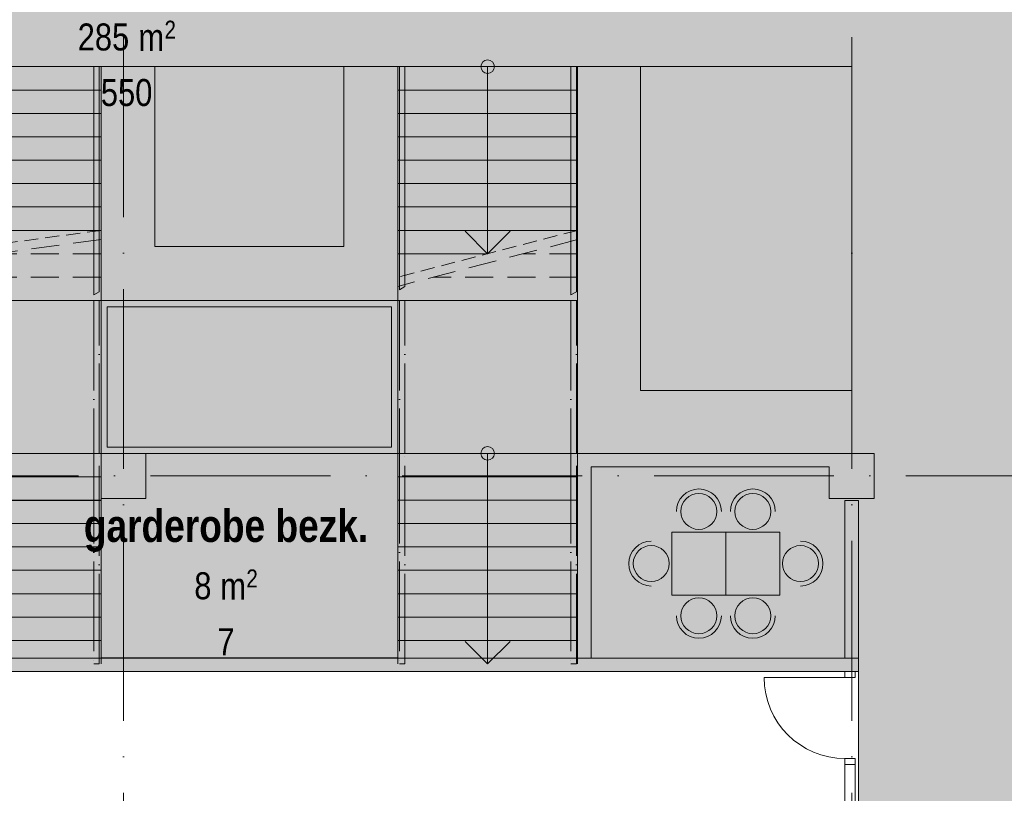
# Model space of a CAD drawing. Header units: millimetres. Extents: x -287545 to 1001608, y -673832 to 307178.
# Tile 35 of 64: x 51275 to 62227, y -23029 to -14428. Entities that reach past the tile are written whole.
import ezdxf
from ezdxf.enums import TextEntityAlignment as Align

# ---------------------------------------------------------------- set-up
doc = ezdxf.new("R2010")
doc.units = ezdxf.units.MM
doc.header["$MEASUREMENT"] = 0
for name, pattern in [('B0304', [1200, 1000, -100, 0, -100]), ('B0701', [468.239987, 311.999989, -156.239998]), ('B0702', [234.740001, 156.239998, -78.500003]), ('B0703', [937.400007, 625, -312.400007]), ('v1', [2800, 1000, -400, 0, -400, 1000, 0])]:
    doc.linetypes.add(name, pattern=pattern)
for name, color, linetype in [('22 NC Binnenwanden', 7, 'Continuous'), ('22 NC Binnenwanden Deuren', 7, 'Continuous'), ('22 NC Binnenwanden Doorsnede-arcering', 7, 'Continuous'), ('24 Trappen', 7, 'Continuous'), ('28 Draagconstructies - Kolommen INT', 7, 'Continuous'), ('28 Draagconstructies - Kolommen INT Doorsnede-arcering', 7, 'Continuous'), ('34 Balustrades', 7, 'Continuous'), ('82 Interieur Los', 7, 'Continuous'), ('A Stramien', 7, 'Continuous'), ('Z Gebruiksoppervlak', 7, 'Continuous'), ('Z Gebruiksoppervlak Zone achtergrond', 7, 'Continuous'), ('Z Gebruiksoppervlak Zone omranding', 7, 'Continuous'), ('Z Gebruiksoppervlak Zone tekst', 7, 'Continuous')]:
    doc.layers.add(name, color=color, linetype=linetype)
doc.styles.add('GENERATED_STYLE_1', font='ARIALNB.TTF')
doc.styles.add('GENERATED_STYLE_2', font='ARIALN.TTF')
doc.styles.add('GENERATED_STYLE_4', font='arial.ttf')

# ---------------------------------------------------------------- blocks, each defined once
blk = doc.blocks.new('aula_H-05_1_1', base_point=(52467, -14575))
at = {"layer": 'Z Gebruiksoppervlak Zone achtergrond', "linetype": 'Continuous', "lineweight": 0, "true_color": 0xffffff}
blk.add_hatch(color=7, dxfattribs=at).paths.add_polyline_path([(44355, -16331), (44355, -21525), (60605, -21525), (60605, -23550), (64505, -23550), (64505, -7270), (58069, -7270), (58069, -10345), (54772, -10345), (54772, -7270), (44355, -7270)])
at = {"layer": 'Z Gebruiksoppervlak Zone omranding', "color": 2, "linetype": 'Continuous', "lineweight": 0, "flags": 128}
blk.add_lwpolyline([(44355, -16331), (44355, -21525), (60605, -21525), (60605, -23550), (64505, -23550), (64505, -7270), (58069, -7270), (58069, -10345), (54772, -10345), (54772, -7270), (44355, -7270)], close=True, dxfattribs=at)
at = {"layer": 'Z Gebruiksoppervlak Zone tekst', "color": 9, "lineweight": 0}
for tag, height, style, p in [('DUMMY_942', 360, 'GENERATED_STYLE_1', (52885, -13661)), ('DUMMY_943', 300, 'GENERATED_STYLE_2', (51920, -14377)), ('DUMMY_945', 200, 'GENERATED_STYLE_2', (52886, -14439)), ('ROOM_AREA', 300, 'GENERATED_STYLE_2', (51920, -14470)), ('DUMMY_944', 300, 'GENERATED_STYLE_2', (52500, -14474)), ('DUMMY_946', 300, 'GENERATED_STYLE_2', (52178, -14995)), ('OorspronkelijkOppervlakteAddOn', 300, 'GENERATED_STYLE_2', (52178, -15088))]:
    blk.add_attdef(tag, text='', height=height, dxfattribs=dict(at, style=style)).set_placement(p, align=Align.TOP_LEFT)
at = {"layer": 'Z Gebruiksoppervlak Zone tekst', "color": 9, "lineweight": 0, "style": 'GENERATED_STYLE_1'}
blk.add_attdef('ROOM_NAME', text='', height=360, dxfattribs=at).set_placement((52467, -13774), align=Align.TOP_CENTER)
blk = doc.blocks.new('Wall_1_1', base_point=(60530, -21600))
at = {"layer": '22 NC Binnenwanden Doorsnede-arcering', "linetype": 'Continuous', "lineweight": 0}
blk.add_hatch(color=251, dxfattribs=at).paths.add_polyline_path([(60605, -21525), (60605, -19775), (60455, -19775), (60455, -21525)])
at = {"layer": '22 NC Binnenwanden', "color": 1, "linetype": 'Continuous', "lineweight": 0, "flags": 128}
for points in [[(60605, -19775), (60455, -19775)], [(60455, -19775), (60455, -21525)], [(60605, -21525), (60605, -19775)]]:
    blk.add_lwpolyline(points, dxfattribs=at)
blk = doc.blocks.new('Wall_2_1', base_point=(60280, -19250))
at = {"layer": '22 NC Binnenwanden Doorsnede-arcering', "linetype": 'Continuous', "lineweight": 0}
for points in [[(57630, -19400), (57480, -19250), (57480, -19400)], [(57630, -19250), (57480, -19250), (57630, -19400)], [(57630, -19400), (60280, -19400), (60280, -19250), (57630, -19250)]]:
    blk.add_hatch(color=251, dxfattribs=at).paths.add_polyline_path(points)
at = {"layer": '22 NC Binnenwanden', "color": 1, "linetype": 'Continuous', "lineweight": 0, "flags": 128}
for points in [[(57480, -19250), (57480, -19400)], [(60280, -19250), (57480, -19250)], [(57630, -19400), (60280, -19400)]]:
    blk.add_lwpolyline(points, dxfattribs=at)
blk = doc.blocks.new('Wall_3_1', base_point=(57480, -19250))
at = {"layer": '22 NC Binnenwanden Doorsnede-arcering', "linetype": 'Continuous', "lineweight": 0}
blk.add_hatch(color=251, dxfattribs=at).paths.add_polyline_path([(57480, -19400), (57480, -21525), (57630, -21525), (57630, -19400)])
at = {"layer": '22 NC Binnenwanden', "color": 1, "linetype": 'Continuous', "lineweight": 0, "flags": 128}
for points in [[(57480, -19400), (57480, -21525)], [(57630, -21525), (57630, -19400)]]:
    blk.add_lwpolyline(points, dxfattribs=at)
blk = doc.blocks.new('garderobe bezk._H-04_12_1', base_point=(53570, -20677))
at = {"layer": 'Z Gebruiksoppervlak Zone achtergrond', "linetype": 'Continuous', "lineweight": 0, "true_color": 0xffffff}
blk.add_hatch(color=7, dxfattribs=at).paths.add_polyline_path([(52180, -21525), (55480, -21525), (55480, -19250), (52180, -19250)])
at = {"layer": 'Z Gebruiksoppervlak Zone omranding', "color": 2, "linetype": 'Continuous', "lineweight": 0, "flags": 128}
blk.add_lwpolyline([(52180, -21525), (55480, -21525), (55480, -19250), (52180, -19250)], close=True, dxfattribs=at)
at = {"layer": 'Z Gebruiksoppervlak Zone tekst', "color": 9, "lineweight": 0}
for tag, height, style, p in [('DUMMY_942', 360, 'GENERATED_STYLE_1', (55169, -19762)), ('DUMMY_943', 300, 'GENERATED_STYLE_2', (53217, -20479)), ('DUMMY_944', 300, 'GENERATED_STYLE_2', (53217, -20572)), ('DUMMY_945', 300, 'GENERATED_STYLE_2', (53410, -20576)), ('DUMMY_946', 200, 'GENERATED_STYLE_2', (53796, -20541)), ('DUMMY_947', 300, 'GENERATED_STYLE_2', (53474, -21097)), ('DUMMY_948', 300, 'GENERATED_STYLE_2', (53474, -21194))]:
    blk.add_attdef(tag, text='', height=height, dxfattribs=dict(at, style=style)).set_placement(p, align=Align.TOP_LEFT)
at = {"layer": 'Z Gebruiksoppervlak Zone tekst', "color": 9, "lineweight": 0, "style": 'GENERATED_STYLE_1'}
blk.add_attdef('ROOM_NAME', text='', height=360, dxfattribs=at).set_placement((53570, -19875), align=Align.TOP_CENTER)
blk = doc.blocks.new('opslag__15_1', base_point=(50195, -21126))
at = {"layer": 'Z Gebruiksoppervlak Zone achtergrond', "linetype": 'Continuous', "lineweight": 0, "true_color": 0xffffff}
blk.add_hatch(color=7, dxfattribs=at).paths.add_polyline_path([(48207, -21525), (52182, -21525), (52182, -19775), (48207, -19775)])
at = {"layer": 'Z Gebruiksoppervlak Zone omranding', "color": 2, "linetype": 'Continuous', "lineweight": 0, "flags": 128}
blk.add_lwpolyline([(48207, -21525), (52182, -21525), (52182, -19775), (48207, -19775)], close=True, dxfattribs=at)
at = {"layer": 'Z Gebruiksoppervlak Zone tekst', "color": 9, "lineweight": 0}
for tag, height, style, p in [('DUMMY_942', 360, 'GENERATED_STYLE_1', (50866, -20212)), ('DUMMY_943', 300, 'GENERATED_STYLE_2', (49841, -20928)), ('DUMMY_944', 300, 'GENERATED_STYLE_2', (49841, -21026)), ('DUMMY_945', 300, 'GENERATED_STYLE_2', (50034, -21026)), ('DUMMY_946', 200, 'GENERATED_STYLE_2', (50420, -20990)), ('DUMMY_947', 300, 'GENERATED_STYLE_2', (50137, -21546)), ('DUMMY_948', 300, 'GENERATED_STYLE_2', (50137, -21643))]:
    blk.add_attdef(tag, text='', height=height, dxfattribs=dict(at, style=style)).set_placement(p, align=Align.TOP_LEFT)
at = {"layer": 'Z Gebruiksoppervlak Zone tekst', "color": 9, "lineweight": 0, "style": 'GENERATED_STYLE_1'}
blk.add_attdef('ROOM_NAME', text='', height=360, dxfattribs=at).set_placement((50195, -20325), align=Align.TOP_CENTER)
blk = doc.blocks.new('Slab_19_1', base_point=(52180, -17550))
at = {"layer": '24 Trappen', "color": 252, "linetype": 'Continuous', "lineweight": 0, "true_color": 0x969696, "flags": 128}
blk.add_lwpolyline([(52180, -17550), (55480, -17550), (55480, -14950), (54882, -14950), (54882, -16950), (52780, -16950), (52780, -14950), (52180, -14950)], close=True, dxfattribs=at)
blk = doc.blocks.new('Slab_20_1', base_point=(58180, -14950))
at = {"layer": '24 Trappen', "color": 252, "linetype": 'Continuous', "lineweight": 0, "true_color": 0x969696, "flags": 128}
blk.add_lwpolyline([(58180, -14950), (58180, -18550), (60530, -18550), (60530, -14950)], close=True, dxfattribs=at)
blk = doc.blocks.new('Slab_21_1', base_point=(48330, -19250))
at = {"layer": '24 Trappen', "color": 9, "linetype": 'Continuous', "lineweight": 0, "flags": 128}
blk.add_lwpolyline([(48330, -19250), (52180, -19250), (52180, -17550), (48330, -17550)], close=True, dxfattribs=at)
blk = doc.blocks.new('Slab_22_1', base_point=(54882, -16950))
at = {"layer": '24 Trappen', "color": 252, "linetype": 'Continuous', "lineweight": 0, "true_color": 0x969696, "flags": 128}
blk.add_lwpolyline([(54882, -16950), (54882, -14950), (52780, -14950), (52780, -16950)], close=True, dxfattribs=at)
blk = doc.blocks.new('Slab_23_1', base_point=(55480, -19250))
at = {"layer": '24 Trappen', "color": 9, "linetype": 'Continuous', "lineweight": 0, "flags": 128}
blk.add_lwpolyline([(55480, -19250), (57480, -19250), (57480, -17550), (55480, -17550)], close=True, dxfattribs=at)
blk = doc.blocks.new('Slab_24_1', base_point=(52180, -19250))
at = {"layer": '24 Trappen', "color": 9, "linetype": 'Continuous', "lineweight": 0, "flags": 128}
for points in [[(52180, -19250), (55480, -19250), (55480, -17550), (52180, -17550)], [(55410, -17620), (52250, -17620), (52250, -19180), (55410, -19180)]]:
    blk.add_lwpolyline(points, close=True, dxfattribs=at)
blk = doc.blocks.new('Slab_25_1', base_point=(52250, -19180))
at = {"layer": '24 Trappen', "color": 252, "linetype": 'Continuous', "lineweight": 0, "true_color": 0x969696, "flags": 128}
blk.add_lwpolyline([(52250, -19180), (55410, -19180), (55410, -17620), (52250, -17620)], close=True, dxfattribs=at)
blk = doc.blocks.new('Slab_26_1', base_point=(57480, -19250))
at = {"layer": '24 Trappen', "color": 252, "linetype": 'Continuous', "lineweight": 0, "true_color": 0x969696, "flags": 128}
blk.add_lwpolyline([(57480, -19250), (58180, -19250), (60530, -19250), (60530, -18550), (58180, -18550), (58180, -14950), (57480, -14950), (57480, -18550)], close=True, dxfattribs=at)
blk = doc.blocks.new('Stair_10_1')
at = {"layer": '24 Trappen', "color": 9, "linetype": 'Continuous', "lineweight": 0}
for p, q in [((52180, -14950), (48330, -14950)), ((48330, -14950), (48330, -15210)), ((50255, -14950), (50255, -15210)), ((52180, -15210), (52180, -14950)), ((52180, -15210), (48330, -15210)), ((48330, -15210), (48330, -15470)), ((50255, -15210), (50255, -17030)), ((52180, -15470), (52180, -15210)), ((52180, -15470), (48330, -15470)), ((48330, -15470), (48330, -15730)), ((52180, -15730), (52180, -15470)), ((52180, -15730), (48330, -15730)), ((48330, -15730), (48330, -15990)), ((52180, -15990), (52180, -15730)), ((52180, -15990), (48330, -15990)), ((48330, -15990), (48330, -16250)), ((52180, -16250), (52180, -15990)), ((52180, -16250), (48330, -16250)), ((48330, -16250), (48330, -16510)), ((52180, -16510), (52180, -16250)), ((52180, -16510), (48330, -16510)), ((48330, -16510), (48330, -16770)), ((52180, -16770), (52180, -16510)), ((52180, -16770), (48330, -16770)), ((48330, -16770), (48330, -17030)), ((50255, -17030), (50005, -16780)), ((50505, -16780), (50255, -17030)), ((50255, -17030), (48330, -17030)), ((48330, -17030), (48330, -17290))]:
    blk.add_line(p, q, dxfattribs=at)
at = {"layer": '24 Trappen', "color": 9, "linetype": 'B0702', "lineweight": 0}
blk.add_line((52180, -16770), (48330, -17290), dxfattribs=at)
at = {"layer": '24 Trappen', "color": 252, "linetype": 'B0701', "lineweight": 0, "true_color": 0x969696}
for p, q in [((52180, -16871), (48330, -17391)), ((52180, -17030), (52180, -16871)), ((52180, -17030), (51002, -17030)), ((52180, -17290), (52180, -17030)), ((52180, -17290), (49077, -17290)), ((52180, -17550), (52180, -17290)), ((48330, -17391), (48330, -17550))]:
    blk.add_line(p, q, dxfattribs=at)
at = {"layer": '24 Trappen', "color": 9, "linetype": 'Continuous', "lineweight": 0}
for start, end in [(0, 180), (180, 0)]:
    blk.add_arc((50255, -14950), 75, start, end, dxfattribs=at)
blk = doc.blocks.new('Stair_11_1')
at = {"layer": '24 Trappen', "color": 9, "linetype": 'Continuous', "lineweight": 0}
for p, q in [((57480, -14950), (55480, -14950)), ((55480, -14950), (55480, -15210)), ((56480, -14950), (56480, -15210)), ((57480, -15210), (57480, -14950)), ((57480, -15210), (55480, -15210)), ((55480, -15210), (55480, -15470)), ((56480, -15210), (56480, -17030)), ((57480, -15470), (57480, -15210)), ((57480, -15470), (55480, -15470)), ((55480, -15470), (55480, -15730)), ((57480, -15730), (57480, -15470)), ((57480, -15730), (55480, -15730)), ((55480, -15730), (55480, -15990)), ((57480, -15990), (57480, -15730)), ((57480, -15990), (55480, -15990)), ((55480, -15990), (55480, -16250)), ((57480, -16250), (57480, -15990)), ((57480, -16250), (55480, -16250)), ((55480, -16250), (55480, -16510)), ((57480, -16510), (57480, -16250)), ((57480, -16510), (55480, -16510)), ((55480, -16510), (55480, -16770)), ((57480, -16770), (57480, -16510)), ((57480, -16770), (55480, -16770)), ((55480, -16770), (55480, -17030)), ((56480, -17030), (56230, -16780)), ((56730, -16780), (56480, -17030)), ((56480, -17030), (55480, -17030)), ((55480, -17030), (55480, -17290))]:
    blk.add_line(p, q, dxfattribs=at)
at = {"layer": '24 Trappen', "color": 9, "linetype": 'B0702', "lineweight": 0}
blk.add_line((57480, -16770), (55480, -17290), dxfattribs=at)
at = {"layer": '24 Trappen', "color": 252, "linetype": 'B0701', "lineweight": 0, "true_color": 0x969696}
for p, q in [((57480, -16873), (55480, -17393)), ((57480, -17030), (57480, -16873)), ((57480, -17030), (56877, -17030)), ((57480, -17290), (57480, -17030)), ((57480, -17290), (55877, -17290)), ((57480, -17550), (57480, -17290)), ((55480, -17393), (55480, -17550))]:
    blk.add_line(p, q, dxfattribs=at)
at = {"layer": '24 Trappen', "color": 9, "linetype": 'Continuous', "lineweight": 0}
for start, end in [(0, 180), (180, 0)]:
    blk.add_arc((56480, -14950), 75, start, end, dxfattribs=at)
blk = doc.blocks.new('Stair_12_1')
at = {"layer": '24 Trappen', "color": 9, "linetype": 'Continuous', "lineweight": 0}
for p, q in [((52180, -19250), (48330, -19250)), ((48330, -19250), (48330, -19510)), ((50255, -19250), (50255, -19510)), ((52180, -19510), (52180, -19250)), ((52180, -19510), (48330, -19510)), ((48330, -19510), (48330, -19770)), ((50255, -19510), (50255, -21330)), ((52180, -19770), (52180, -19510)), ((52180, -19770), (48330, -19770)), ((48330, -19770), (48330, -20030)), ((52180, -20030), (52180, -19770)), ((52180, -20030), (48330, -20030)), ((48330, -20030), (48330, -20290)), ((52180, -20290), (52180, -20030)), ((52180, -20290), (48330, -20290)), ((48330, -20290), (48330, -20550)), ((52180, -20550), (52180, -20290)), ((52180, -20550), (48330, -20550)), ((48330, -20550), (48330, -20810)), ((52180, -20810), (52180, -20550)), ((52180, -20810), (48330, -20810)), ((48330, -20810), (48330, -21070)), ((52180, -21070), (52180, -20810)), ((52180, -21070), (48330, -21070)), ((48330, -21070), (48330, -21330)), ((52180, -21330), (52180, -21070)), ((52180, -21330), (48330, -21330)), ((48330, -21330), (48330, -21590)), ((50255, -21590), (50005, -21340)), ((50255, -21330), (50255, -21590)), ((50505, -21340), (50255, -21590)), ((52180, -21590), (52180, -21330))]:
    blk.add_line(p, q, dxfattribs=at)
for start, end in [(0, 180), (180, 0)]:
    blk.add_arc((50255, -19250), 75, start, end, dxfattribs=at)
blk = doc.blocks.new('Stair_13_1')
at = {"layer": '24 Trappen', "color": 9, "linetype": 'Continuous', "lineweight": 0}
for p, q in [((57480, -19250), (55480, -19250)), ((55480, -19250), (55480, -19510)), ((56480, -19250), (56480, -19510)), ((57480, -19510), (57480, -19250)), ((57480, -19510), (55480, -19510)), ((55480, -19510), (55480, -19770)), ((56480, -19510), (56480, -21330)), ((57480, -19770), (57480, -19510)), ((57480, -19770), (55480, -19770)), ((55480, -19770), (55480, -20030)), ((57480, -20030), (57480, -19770)), ((57480, -20030), (55480, -20030)), ((55480, -20030), (55480, -20290)), ((57480, -20290), (57480, -20030)), ((57480, -20290), (55480, -20290)), ((55480, -20290), (55480, -20550)), ((57480, -20550), (57480, -20290)), ((57480, -20550), (55480, -20550)), ((55480, -20550), (55480, -20810)), ((57480, -20810), (57480, -20550)), ((57480, -20810), (55480, -20810)), ((55480, -20810), (55480, -21070)), ((57480, -21070), (57480, -20810)), ((57480, -21070), (55480, -21070)), ((55480, -21070), (55480, -21330)), ((57480, -21330), (57480, -21070)), ((57480, -21330), (55480, -21330)), ((55480, -21330), (55480, -21590)), ((56480, -21590), (56230, -21340)), ((56480, -21330), (56480, -21590)), ((56730, -21340), (56480, -21590)), ((57480, -21590), (57480, -21330))]:
    blk.add_line(p, q, dxfattribs=at)
for start, end in [(0, 180), (180, 0)]:
    blk.add_arc((56480, -19250), 75, start, end, dxfattribs=at)
blk = doc.blocks.new('Railing_2_1')
at = {"layer": '34 Balustrades', "color": 9, "linetype": 'B0304', "lineweight": 0}
for p, q in [((52100, -17550), (52100, -19250)), ((52160, -19250), (52160, -17550)), ((52100, -19250), (52100, -21590)), ((52160, -21590), (52160, -19250)), ((52100, -21590), (52160, -21590))]:
    blk.add_line(p, q, dxfattribs=at)
at = {"layer": '34 Balustrades', "color": 9, "linetype": 'Continuous', "lineweight": 0, "flags": 128}
blk.add_lwpolyline([(52160, -14950), (52100, -14950), (52100, -17488), (52160, -17454)], close=True, dxfattribs=at)
blk = doc.blocks.new('Railing_3_1')
at = {"layer": '34 Balustrades', "color": 9, "linetype": 'B0304', "lineweight": 0}
for p, q in [((55500, -17550), (55500, -19250)), ((55560, -19250), (55560, -17550)), ((55500, -19250), (55500, -21590)), ((55560, -21590), (55560, -19250)), ((55500, -21590), (55560, -21590))]:
    blk.add_line(p, q, dxfattribs=at)
at = {"layer": '34 Balustrades', "color": 9, "linetype": 'Continuous', "lineweight": 0, "flags": 128}
blk.add_lwpolyline([(55560, -14950), (55500, -14950), (55500, -17430), (55560, -17396)], close=True, dxfattribs=at)
blk = doc.blocks.new('Railing_6_1')
at = {"layer": '34 Balustrades', "color": 9, "linetype": 'B0304', "lineweight": 0}
for p, q in [((57407, -17550), (57407, -19250)), ((57467, -19250), (57467, -17550)), ((57407, -19250), (57407, -21590)), ((57467, -21590), (57467, -19250)), ((57407, -21590), (57467, -21590))]:
    blk.add_line(p, q, dxfattribs=at)
at = {"layer": '34 Balustrades', "color": 9, "linetype": 'Continuous', "lineweight": 0, "flags": 128}
blk.add_lwpolyline([(57467, -14950), (57407, -14950), (57407, -17488), (57467, -17454)], close=True, dxfattribs=at)
blk = doc.blocks.new('Wall_182_1', base_point=(60530, -21600))
at = {"layer": '22 NC Binnenwanden Doorsnede-arcering', "linetype": 'Continuous', "lineweight": 0}
for points in [[(48330, -21675), (60455, -21675), (60455, -21525), (48330, -21525)], [(60455, -21675), (60605, -21675), (60605, -21525)], [(60455, -21675), (60605, -21525), (60455, -21525)]]:
    blk.add_hatch(color=251, dxfattribs=at).paths.add_polyline_path(points)
at = {"layer": '22 NC Binnenwanden', "color": 1, "linetype": 'Continuous', "lineweight": 0, "flags": 128}
for points in [[(57480, -21525), (48330, -21525)], [(60455, -21525), (57630, -21525)], [(47830, -21675), (60455, -21675)]]:
    blk.add_lwpolyline(points, dxfattribs=at)
blk = doc.blocks.new('Standard grid marker_3')
at = {"layer": 'A Stramien', "color": 9, "linetype": 'v1', "lineweight": 0, "true_color": 0xc8c8c8}
blk.add_line((1000, 0), (35196, 0), dxfattribs=at)
at = {"layer": 'A Stramien', "color": 252, "lineweight": 0, "true_color": 0x969696, "style": 'GENERATED_STYLE_4'}
blk.add_attdef('AC_MarkerText_1', text='', height=300, dxfattribs=at).set_placement((36496, 150), align=Align.TOP_CENTER)
blk = doc.blocks.new('Standard grid marker_9')
at = {"layer": 'A Stramien', "color": 9, "linetype": 'v1', "lineweight": 0, "true_color": 0xc8c8c8}
blk.add_line((1000, 0), (78292, 0), dxfattribs=at)
at = {"layer": 'A Stramien', "color": 252, "lineweight": 0, "true_color": 0x969696, "style": 'GENERATED_STYLE_4'}
for tag, p in [('AC_MarkerText_1_0', (-81, -69)), ('AC_MarkerText_1_1', (79810, -69))]:
    blk.add_attdef(tag, text='', height=300, rotation=270, dxfattribs=at).set_placement(p, align=Align.TOP_CENTER)
blk = doc.blocks.new('D1 zl1-b 27_7')
at = {"layer": '22 NC Binnenwanden Deuren', "color": 1, "linetype": 'Continuous', "lineweight": 0}
for p, q in [((733, 0), (733, 900)), ((-733, 0), (-800, 0)), ((-800, 0), (-800, -114)), ((-800, 0), (-800, -114)), ((-800, 0), (-800, -114)), ((-733, -114), (-733, 0)), ((-167, 0), (-234, 0)), ((-234, 0), (-234, -114)), ((-167, -114), (-167, 0)), ((800, 0), (733, 0)), ((733, 0), (733, -114)), ((800, -114), (800, 0)), ((800, 0), (800, -114)), ((800, 0), (800, -114)), ((-800, -114), (-733, -114)), ((-800, -114), (-800, -150)), ((-234, -114), (-167, -114)), ((733, -114), (800, -114)), ((800, -114), (800, -150))]:
    blk.add_line(p, q, dxfattribs=at)
at = {"layer": '22 NC Binnenwanden Deuren', "color": 1, "linetype": 'Continuous', "lineweight": 0, "flags": 128}
blk.add_lwpolyline([(-733, -114), (-234, -114), (-234, 0), (-733, 0)], close=True, dxfattribs=at)
at = {"layer": '22 NC Binnenwanden Deuren', "color": 9, "linetype": 'Continuous', "lineweight": 0}
blk.add_arc((733, 0), 900, 90, 180, dxfattribs=at)
blk = doc.blocks.new('D1 27_5')
at = {"layer": '22 NC Binnenwanden Deuren', "color": 1, "linetype": 'Continuous', "lineweight": 0}
for p, q in [((450, 0), (450, 900)), ((-450, 0), (-517, 0)), ((-517, 0), (-517, -114)), ((-517, 0), (-517, -114)), ((-517, 0), (-517, -114)), ((-450, -114), (-450, 0)), ((517, 0), (450, 0)), ((450, 0), (450, -114)), ((517, -114), (517, 0)), ((517, 0), (517, -114)), ((517, 0), (517, -114)), ((-517, -114), (-450, -114)), ((-517, -114), (-517, -150)), ((450, -114), (517, -114)), ((517, -114), (517, -150))]:
    blk.add_line(p, q, dxfattribs=at)
at = {"layer": '22 NC Binnenwanden Deuren', "color": 9, "linetype": 'Continuous', "lineweight": 0}
blk.add_arc((450, 0), 900, 90, 180, dxfattribs=at)
blk = doc.blocks.new('D1 27_4')
at = {"layer": '22 NC Binnenwanden Deuren', "color": 1, "linetype": 'Continuous', "lineweight": 0}
for p, q in [((450, 0), (450, 900)), ((-517, 0), (-517, 36)), ((-450, 0), (-517, 0)), ((-517, 0), (-517, -114)), ((-517, -114), (-517, 0)), ((-517, -114), (-517, 0)), ((-450, -114), (-450, 0)), ((517, 0), (450, 0)), ((450, 0), (450, -114)), ((517, 0), (517, 36)), ((517, -114), (517, 0)), ((517, -114), (517, 0)), ((517, -114), (517, 0)), ((-517, -114), (-450, -114)), ((450, -114), (517, -114))]:
    blk.add_line(p, q, dxfattribs=at)
at = {"layer": '22 NC Binnenwanden Deuren', "color": 9, "linetype": 'Continuous', "lineweight": 0}
blk.add_arc((450, 0), 900, 90, 180, dxfattribs=at)
blk = doc.blocks.new('Wall_186_1', base_point=(60530, -21600))
at = {"layer": '22 NC Binnenwanden Doorsnede-arcering', "linetype": 'Continuous', "lineweight": 0}
for points in [[(60605, -23275), (60455, -23275), (60455, -24091), (60605, -24091)], [(60605, -25125), (60455, -25125), (60455, -25225), (60605, -25225)], [(60455, -27325), (60605, -27325), (60605, -26259), (60455, -26259)]]:
    blk.add_hatch(color=251, dxfattribs=at).paths.add_polyline_path(points)
at = {"layer": '22 NC Binnenwanden', "color": 1, "linetype": 'Continuous', "lineweight": 0}
for p, q in [((60455, -21675), (60569, -21675)), ((60569, -21675), (60605, -21675)), ((60455, -23275), (60569, -23275)), ((60569, -23275), (60605, -23275)), ((60491, -24091), (60455, -24091)), ((60605, -24091), (60491, -24091)), ((60491, -25125), (60455, -25125)), ((60605, -25125), (60491, -25125)), ((60455, -25225), (60569, -25225)), ((60569, -25225), (60605, -25225)), ((60455, -26259), (60569, -26259)), ((60569, -26259), (60605, -26259))]:
    blk.add_line(p, q, dxfattribs=at)
at = {"layer": '22 NC Binnenwanden', "color": 1, "linetype": 'Continuous', "lineweight": 0, "flags": 128}
for points in [[(60605, -21675), (60605, -21525)], [(60605, -24091), (60605, -23275)], [(60455, -23425), (60455, -24091)], [(60605, -25225), (60605, -25125)], [(60455, -26259), (60455, -27325)], [(60605, -27325), (60605, -26259)]]:
    blk.add_lwpolyline(points, dxfattribs=at)
at = {"layer": '22 NC Binnenwanden Deuren', "color": 1, "linetype": 'Continuous', "lineweight": 0, "zscale": 1000}
for name, p, rotation in [('D1 zl1-b 27_7', (60455, -22475), 90), ('D1 27_4', (60569, -25742), 270)]:
    blk.add_blockref(name, p, dxfattribs=dict(at, rotation=rotation))
at = {"layer": '22 NC Binnenwanden Deuren', "color": 1, "linetype": 'Continuous', "lineweight": 0, "xscale": -1, "zscale": 1000, "rotation": 270}
blk.add_blockref('D1 27_5', (60605, -24608), dxfattribs=at)
blk = doc.blocks.new('Column_131_1', base_point=(60530, -19500))
at = {"layer": '28 Draagconstructies - Kolommen INT Doorsnede-arcering', "linetype": 'Continuous', "lineweight": 0, "true_color": 0x323232}
blk.add_hatch(color=250, dxfattribs=at).paths.add_polyline_path([(60280, -19250), (60280, -19400), (60280, -19750), (60780, -19750), (60780, -19250)])
at = {"layer": '28 Draagconstructies - Kolommen INT', "color": 5, "linetype": 'Continuous', "lineweight": 0, "flags": 128}
blk.add_lwpolyline([(60280, -19400), (60280, -19750), (60780, -19750), (60780, -19250), (60280, -19250)], dxfattribs=at)
blk = doc.blocks.new('Column_139_1', base_point=(52430, -19500))
at = {"layer": '28 Draagconstructies - Kolommen INT Doorsnede-arcering', "linetype": 'Continuous', "lineweight": 0, "true_color": 0x323232}
blk.add_hatch(color=250, dxfattribs=at).paths.add_polyline_path([(52180, -19750), (52680, -19750), (52680, -19250), (52180, -19250)])
at = {"layer": '28 Draagconstructies - Kolommen INT', "color": 5, "linetype": 'Continuous', "lineweight": 0, "flags": 128}
blk.add_lwpolyline([(52180, -19750), (52680, -19750), (52680, -19250), (52180, -19250)], close=True, dxfattribs=at)
blk = doc.blocks.new('Tafelopstelling rechthoekig 27_6')
at = {"layer": '82 Interieur Los', "color": 252, "linetype": 'Continuous', "lineweight": 0, "true_color": 0x969696, "flags": 128}
for points in [[(200, 580, 1), (-200, 580, 1)], [(530, -200, 1), (530, 200, 1)], [(200, -580, -1), (-200, -580, -1)]]:
    blk.add_lwpolyline(points, format="xyb", close=True, dxfattribs=at)
blk.add_lwpolyline([(-300, -350), (300, -350), (300, 350), (-300, 350)], close=True, dxfattribs=at)
at = {"layer": '82 Interieur Los', "color": 252, "linetype": 'Continuous', "lineweight": 0, "true_color": 0x969696}
for centre, start, end in [((0, 580), 0, 180), ((530, 0), 270, 90), ((0, -580), 180, 0)]:
    blk.add_arc(centre, 250, start, end, dxfattribs=at)

msp = doc.modelspace()

# ---------------------------------------------------------------- linework, layer by layer
at = {"layer": 'Z Gebruiksoppervlak Zone omranding', "color": 253, "linetype": 'Continuous', "lineweight": 0, "true_color": 0x99a3a6, "flags": 128}
for points in [[(44355, -16330.8), (44355, -21525), (60605, -21525), (60605, -23550), (64505, -23550), (64505, -7270), (58069.5, -7270), (58069.5, -10345), (54771.8, -10345), (54771.8, -7270), (44355, -7270)], [(52180, -21525), (55480, -21525), (55480, -19250), (52180, -19250)], [(48207.1, -21525), (52182.1, -21525), (52182.1, -19775), (48207.1, -19775)]]:
    msp.add_lwpolyline(points, close=True, dxfattribs=at)

# ---------------------------------------------------------------- block references
at = {"layer": '22 NC Binnenwanden', "color": 1, "lineweight": 0}
for name, p in [('Wall_2_1', (60280, -19250)), ('Wall_3_1', (57480, -19250)), ('Wall_1_1', (60530, -21600)), ('Wall_182_1', (60530, -21600)), ('Wall_186_1', (60530, -21600))]:
    msp.add_blockref(name, p, dxfattribs=at)
at = {"layer": '24 Trappen', "color": 255, "linetype": 'Continuous', "lineweight": 0}
for name in ['Stair_10_1', 'Stair_11_1', 'Stair_12_1', 'Stair_13_1']:
    msp.add_blockref(name, (0, 0), dxfattribs=at)
at = {"layer": '24 Trappen', "color": 252, "linetype": 'Continuous', "lineweight": 0, "true_color": 0x969696}
for name, p in [('Slab_19_1', (52180, -17550)), ('Slab_22_1', (54881.8, -16950)), ('Slab_26_1', (57480, -19250)), ('Slab_20_1', (58180, -14950)), ('Slab_25_1', (52250, -19180))]:
    msp.add_blockref(name, p, dxfattribs=at)
at = {"layer": '24 Trappen', "color": 9, "linetype": 'Continuous', "lineweight": 0}
for name, p in [('Slab_21_1', (48330, -19250)), ('Slab_24_1', (52180, -19250)), ('Slab_23_1', (55480, -19250))]:
    msp.add_blockref(name, p, dxfattribs=at)
at = {"layer": '28 Draagconstructies - Kolommen INT', "color": 5, "lineweight": 0}
for name, p in [('Column_139_1', (52430, -19500)), ('Column_131_1', (60530, -19500))]:
    msp.add_blockref(name, p, dxfattribs=at)
at = {"layer": '34 Balustrades', "color": 9, "linetype": 'Continuous', "lineweight": 0}
for name in ['Railing_2_1', 'Railing_3_1', 'Railing_6_1']:
    msp.add_blockref(name, (0, 0), dxfattribs=at)
at = {"layer": '82 Interieur Los', "color": 1, "linetype": 'B0703', "lineweight": 0, "zscale": 1000, "rotation": 180}
msp.add_blockref('Tafelopstelling rechthoekig 27_6', (58830, -20475), dxfattribs=at)
at = {"layer": '82 Interieur Los', "color": 1, "linetype": 'B0703', "lineweight": 0, "xscale": -1, "zscale": 1000, "rotation": 180}
msp.add_blockref('Tafelopstelling rechthoekig 27_6', (59430, -20475), dxfattribs=at)
at = {"layer": 'A Stramien', "color": 1, "linetype": 'Continuous', "lineweight": 0, "zscale": 1000, "rotation": 90}
for p in [(52430, -81027.3), (60530, -81027.3)]:
    msp.add_blockref('Standard grid marker_9', p, dxfattribs=at)
at = {"layer": 'A Stramien', "color": 1, "linetype": 'Continuous', "lineweight": 0, "zscale": 1000}
msp.add_blockref('Standard grid marker_3', (44330, -19500), dxfattribs=at)
at = {"layer": 'Z Gebruiksoppervlak', "color": 2, "linetype": 'Continuous', "lineweight": 0}
ref = msp.add_blockref('aula_H-05_1_1', (52467.5, -14575), dxfattribs=at)
ref.add_attrib('ROOM_AREA', '285', dxfattribs={"layer": 'Z Gebruiksoppervlak Zone tekst', "color": 9, "lineweight": 0, "height": 300, "style": 'GENERATED_STYLE_2'}).set_placement((51920.4, -14470), align=Align.TOP_LEFT)
ref.add_attrib('OorspronkelijkOppervlakteAddOn', '550', dxfattribs={"layer": 'Z Gebruiksoppervlak Zone tekst', "color": 9, "lineweight": 0, "height": 300, "style": 'GENERATED_STYLE_2'}).set_placement((52177.8, -15087.6), align=Align.TOP_LEFT)
ref.add_attrib('DUMMY_944', ' m', dxfattribs={"layer": 'Z Gebruiksoppervlak Zone tekst', "color": 9, "lineweight": 0, "height": 300, "style": 'GENERATED_STYLE_2'}).set_placement((52499.9, -14474.4), align=Align.TOP_LEFT)
ref.add_attrib('DUMMY_945', '2', dxfattribs={"layer": 'Z Gebruiksoppervlak Zone tekst', "color": 9, "lineweight": 0, "height": 200, "style": 'GENERATED_STYLE_2'}).set_placement((52885.8, -14439.1), align=Align.TOP_LEFT)
for name, p, values in [('garderobe bezk._H-04_12_1', (53570.4, -20676.6), {'ROOM_NAME': 'garderobe bezk.', 'DUMMY_944': '8', 'DUMMY_945': ' m', 'DUMMY_946': '2', 'DUMMY_948': '7'}), ('opslag__15_1', (50194.6, -21126.1), {'ROOM_NAME': 'opslag', 'DUMMY_944': '7', 'DUMMY_945': ' m', 'DUMMY_946': '2', 'DUMMY_948': '-'})]:
    msp.add_blockref(name, p, dxfattribs=at).add_auto_attribs(values)

doc.saveas('drawing.dxf')
